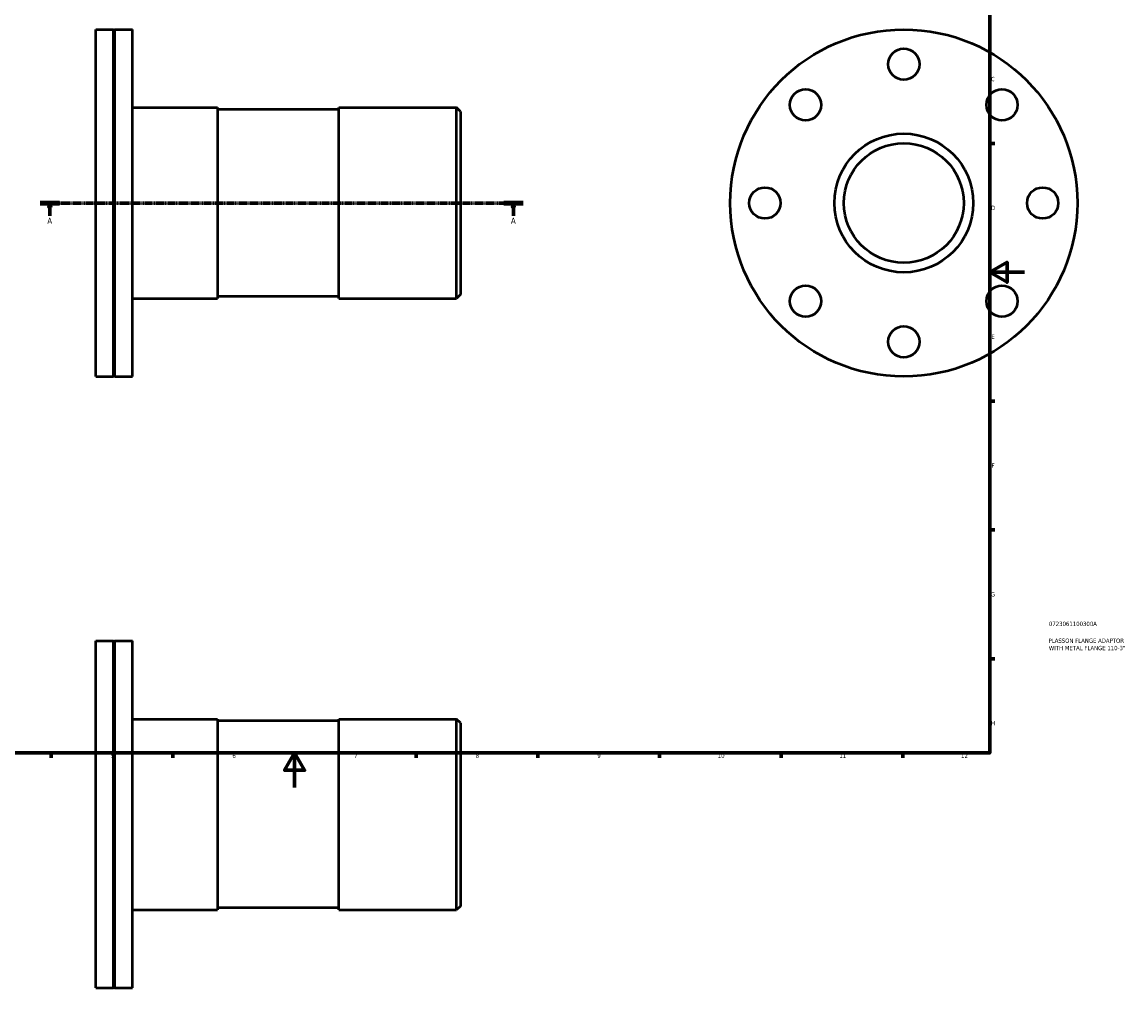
# Model space of a CAD drawing. Header units: millimetres. Extents: x -111 to 935, y -115 to 872.
# Tile 3 of 4: x 263 to 899, y -115 to 441. Entities that reach past the tile are written whole.
import ezdxf

# ---------------------------------------------------------------- set-up
doc = ezdxf.new("R2010")
doc.units = ezdxf.units.MM
doc.linetypes.add('CHAIN', pattern=[0.7087, 0.4724, -0.0591, 0.1181, -0.0591])
for name, color, linetype, lineweight in [('Border (ISO)', 7, 'Continuous', 70), ('Section Line (ISO)', 7, 'CHAIN', 70), ('Title (ISO)', 7, 'Continuous', 50), ('Visible (ISO)', 7, 'Continuous', 50)]:
    doc.layers.add(name, color=color, linetype=linetype, lineweight=lineweight)
doc.styles.add('Label Text (ISO)', font='tahoma.ttf')
doc.styles.add('Note Text (ISO)', font='tahoma.ttf')

# ---------------------------------------------------------------- blocks, each defined once
blk = doc.blocks.new('Borders Default Border')
at = {"layer": 'Border (ISO)'}
for p, q in [((821, 371.25), (823.9, 371.25)), ((821, 222.75), (823.9, 222.75)), ((821, 148.5), (823.9, 148.5)), ((821, 74.25), (823.9, 74.25)), ((280.33, 20), (280.33, 17.1)), ((350.42, 20), (350.42, 17.1)), ((490.58, 20), (490.58, 17.1)), ((560.67, 20), (560.67, 17.1)), ((630.75, 20), (630.75, 17.1)), ((700.83, 20), (700.83, 17.1)), ((770.92, 20), (770.92, 17.1))]:
    blk.add_line(p, q, dxfattribs=at)
at = {"layer": 'Border (ISO)', "flags": 128}
for points in [[(20, 20), (20, 574), (821, 574), (821, 20), (20, 20)], [(841, 297), (821, 297), (831, 302.77), (831, 291.23), (821, 297)], [(420.5, 0), (420.5, 20), (414.73, 10), (426.27, 10), (420.5, 20)]]:
    blk.add_lwpolyline(points, dxfattribs=at)
at = {"layer": 'Border (ISO)', "color": 232, "true_color": 0xca0064, "char_height": 2.5, "attachment_point": 7, "style": 'Note Text (ISO)'}
for s, insert in [('C', (821.73, 407.08)), ('D', (821.73, 332.88)), ('E', (821.94, 258.63)), ('F', (822, 184.38)), ('G', (821.61, 110.08)), ('H', (821.74, 35.88)), ('5', (314.64, 17.05)), ('6', (384.66, 17.05)), ('7', (454.77, 17.1)), ('8', (524.81, 17.04)), ('9', (594.88, 17.05)), ('10', (664.29, 17.05)), ('11', (734.37, 17.1)), ('12', (804.46, 17.1))]:
    blk.add_mtext(s, dxfattribs=dict(at, insert=insert))
blk = doc.blocks.new('Title Blocks ISO')
at = {"layer": 'Title (ISO)', "color": 232, "true_color": 0xca0064, "style": 'Note Text (ISO)'}
for tag, p in [('PART_NUMBER_001', (34.08, 73.13)), ('DESCRIPTION_001', (33.84, 63.4)), ('DESCRIPTION_002', (34.05, 59.18))]:
    blk.add_attdef(tag, p, '', height=2.5, dxfattribs=at)
blk = doc.blocks.new('2dTransSection0')
at = {"layer": 'Section Line (ISO)', "linetype": 'CHAIN'}
blk.add_line((273.93, 336.93), (552.13, 336.93), dxfattribs=at)
at = {"layer": 'Section Line (ISO)', "linetype": 'Continuous', "lineweight": 140}
for p, q in [((273.93, 336.93), (285.03, 336.93)), ((541.04, 336.93), (552.13, 336.93))]:
    blk.add_line(p, q, dxfattribs=at)
at = {"layer": 'Section Line (ISO)', "linetype": 'Continuous'}
for p, q in [((279.48, 336.93), (278.98, 334.43)), ((278.98, 334.43), (279.98, 334.43)), ((279.48, 334.43), (279.48, 336.93)), ((279.98, 334.43), (279.48, 336.93)), ((279.48, 329.46), (279.48, 334.43)), ((546.58, 336.93), (546.08, 334.43)), ((546.08, 334.43), (547.08, 334.43)), ((546.58, 334.43), (546.58, 336.93)), ((547.08, 334.43), (546.58, 336.93)), ((546.58, 329.46), (546.58, 334.43))]:
    blk.add_line(p, q, dxfattribs=at)
at = {"layer": 'Section Line (ISO)', "linetype": 'Continuous', "flags": 128}
for points in [[(279.98, 334.43), (279.48, 336.93), (278.98, 334.43), (279.98, 334.43)], [(547.08, 334.43), (546.58, 336.93), (546.08, 334.43), (547.08, 334.43)]]:
    blk.add_lwpolyline(points, dxfattribs=at)
at = {"layer": 'Section Line (ISO)'}
for points in [[(279.98, 334.43), (279.48, 336.93), (278.98, 334.43), (279.98, 334.43)], [(547.08, 334.43), (546.58, 336.93), (546.08, 334.43), (547.08, 334.43)]]:
    blk.add_solid(points, dxfattribs=at)
at = {"layer": 'Section Line (ISO)', "char_height": 3.5, "attachment_point": 7, "style": 'Label Text (ISO)'}
for insert in [(277.99, 324.93), (545.1, 324.93)]:
    blk.add_mtext('A', dxfattribs=dict(at, insert=insert))

msp = doc.modelspace()

# ---------------------------------------------------------------- linework, layer by layer
at = {"layer": 'Visible (ISO)'}
for p, q in [((306.031, 236.927), (306.031, 436.927)), ((306.031, 436.927), (316.231, 436.927)), ((316.231, 236.927), (316.231, 436.927)), ((316.531, 436.627), (316.231, 436.927)), ((316.531, 436.627), (316.831, 436.927)), ((316.531, 237.227), (316.531, 436.627)), ((316.831, 236.927), (316.831, 436.927)), ((316.831, 436.927), (327.031, 436.927)), ((327.031, 236.927), (327.031, 436.927)), ((327.031, 391.927), (376.031, 391.927)), ((376.031, 391.927), (376.031, 281.927)), ((446.031, 390.827), (376.031, 390.827)), ((446.031, 281.927), (446.031, 391.927)), ((446.031, 391.927), (513.831, 391.927)), ((513.831, 281.927), (513.831, 391.927)), ((516.031, 389.727), (513.831, 391.927)), ((516.031, 389.727), (516.031, 284.127)), ((327.031, 281.927), (376.031, 281.927)), ((446.031, 283.027), (376.031, 283.027)), ((446.031, 281.927), (513.831, 281.927)), ((516.031, 284.127), (513.831, 281.927)), ((306.031, 236.927), (316.231, 236.927)), ((316.531, 237.227), (316.231, 236.927)), ((316.531, 237.227), (316.831, 236.927)), ((316.831, 236.927), (327.031, 236.927)), ((306.031, -115.471), (306.031, 84.529)), ((306.031, 84.529), (316.231, 84.529)), ((316.231, -115.471), (316.231, 84.529)), ((316.531, 84.229), (316.231, 84.529)), ((316.531, 84.229), (316.831, 84.529)), ((316.531, -115.171), (316.531, 84.229)), ((316.831, -115.471), (316.831, 84.529)), ((316.831, 84.529), (327.031, 84.529)), ((327.031, -115.471), (327.031, 84.529)), ((327.031, 39.529), (376.031, 39.529)), ((376.031, 39.529), (376.031, -70.471)), ((446.031, 38.429), (376.031, 38.429)), ((446.031, -70.471), (446.031, 39.529)), ((446.031, 39.529), (513.831, 39.529)), ((513.831, -70.471), (513.831, 39.529)), ((516.031, 37.329), (513.831, 39.529)), ((516.031, 37.329), (516.031, -68.271)), ((446.031, -69.371), (376.031, -69.371)), ((516.031, -68.271), (513.831, -70.471)), ((327.031, -70.471), (376.031, -70.471)), ((446.031, -70.471), (513.831, -70.471)), ((306.031, -115.471), (316.231, -115.471)), ((316.531, -115.171), (316.231, -115.471)), ((316.531, -115.171), (316.831, -115.471)), ((316.831, -115.471), (327.031, -115.471))]:
    msp.add_line(p, q, dxfattribs=at)
for centre, radius in [((771.464, 336.927), 100), ((771.464, 416.927), 9), ((714.895, 393.496), 9), ((828.032, 393.496), 9), ((771.464, 336.927), 40), ((771.464, 336.927), 34.5), ((691.464, 336.927), 9), ((851.464, 336.927), 9), ((714.895, 280.359), 9), ((828.032, 280.359), 9), ((771.464, 256.927), 9)]:
    msp.add_circle(centre, radius, dxfattribs=at)

# ---------------------------------------------------------------- block references
msp.add_blockref('Borders Default Border', (0, 0))
msp.add_blockref('Title Blocks ISO', (821, 20)).add_auto_attribs({'PART_NUMBER_001': '0723061100300A', 'DESCRIPTION_001': 'PLASSON FLANGE ADAPTOR', 'DESCRIPTION_002': 'WITH METAL FLANGE 110-3"'})
at = {"layer": 'Section Line (ISO)'}
msp.add_blockref('2dTransSection0', (0, 0), dxfattribs=at)

doc.saveas('drawing.dxf')
